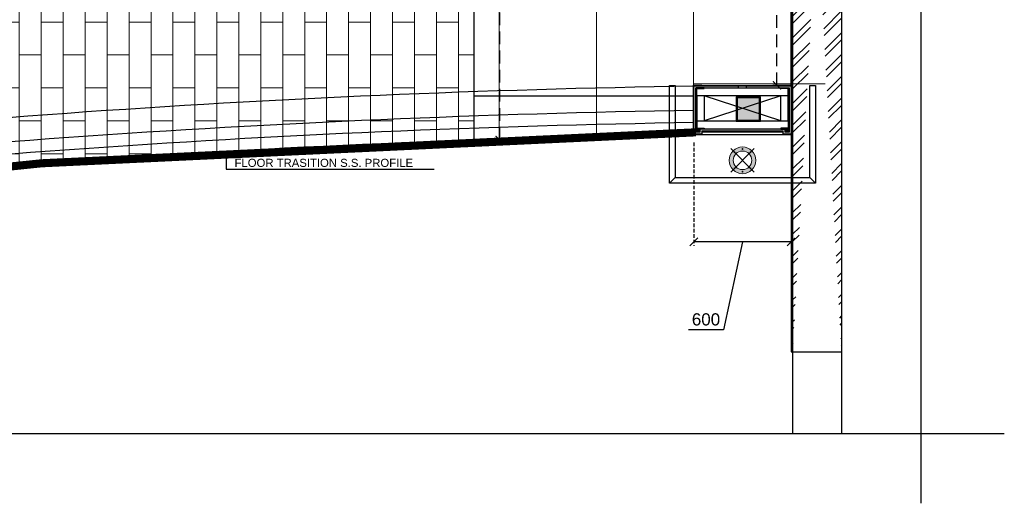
# Model space of a CAD drawing. Header units: millimetres. Extents: x 977810 to 1748958, y 1188532 to 1209441.
# Tile 13 of 30: x 1080755 to 1086832, y 1194080 to 1197066. Entities that reach past the tile are written whole.
import ezdxf
from ezdxf import colors
from ezdxf.entities.mleader import LeaderData, LeaderLine
from ezdxf.math import Vec2, Vec3

# ---------------------------------------------------------------- set-up
doc = ezdxf.new("R2010")
doc.units = ezdxf.units.MM
doc.header["$LTSCALE"] = 7
doc.header["$PDMODE"] = 35
doc.header["$PDSIZE"] = -5
doc.linetypes.add('( Hidden )', pattern=[0.375, 0.25, -0.125])
doc.linetypes.add('Hidden', pattern=[9.524999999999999, 6.35, -3.175])
for name, color, linetype, lineweight in [('A1-LIGHT FIXTURES', 255, 'Continuous', 9), ('A3-DIM', 4, 'Continuous', 13), ('extended lines', 6, 'Continuous', 25), ('pd_ line ss', 240, 'Continuous', 50), ('PD_025_TEXT', 61, 'Continuous', 25), ('PD_ELEVATION_03', 80, 'Continuous', 18), ('PD_ELEVATION_05', 50, 'Continuous', 30), ('PD_HATCH', 45, 'Continuous', 9)]:
    doc.layers.add(name, color=color, linetype=linetype, lineweight=lineweight)
doc.layers.add('PD_BASE', color=8, linetype='Continuous')
doc.layers.add('PD_DIMENSION', color=101, linetype='Continuous')
doc.styles.get("Standard").update_dxf_attribs({"font": 'arial.ttf'})
doc.dimstyles.new('MM', dxfattribs={"dimtxt": 75, "dimasz": 50, "dimexe": 25, "dimexo": 50, "dimgap": 25, "dimtad": 0, "dimdec": 0, "dimrnd": 5, "dimtxsty": 'Standard', "dimblk": 'ARCHTICK', "dimcen": 2.5, "dimadec": 0, "dimazin": 0, "dimtfac": 1, "dimtdec": 0, "dimtmove": 1, "dimatfit": 3, "dimfxl": 1, "dimarcsym": 0})

# ---------------------------------------------------------------- blocks, each defined once
blk = doc.blocks.new('_ARCHTICK')
at = {"color": 0, "linetype": 'ByBlock', "const_width": 0.15}
blk.add_lwpolyline([(-0.5, -0.5), (0.5, 0.5)], dxfattribs=at)
blk = doc.blocks.new('*D13')
at = {"layer": 'Defpoints', "color": 0, "ltscale": 45, "transparency": 16777216}
for p in [(1083558.284817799, 1198844.61864366), (1083558.284817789, 1196323.695030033), (1083717.678479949, 1196323.695030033)]:
    blk.add_point(p, dxfattribs=at)
at = {"layer": 'PD_DIMENSION', "color": 0, "linetype": '( Hidden )', "lineweight": -2, "ltscale": 45, "transparency": 16777216}
for p, q in [((1083608.284817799, 1198844.61864366), (1083742.678479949, 1198844.61864366)), ((1083717.678479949, 1198844.61864366), (1083717.678479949, 1197721.656836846)), ((1083717.678479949, 1196323.695030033), (1083717.678479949, 1197446.656836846)), ((1083608.284817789, 1196323.695030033), (1083742.678479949, 1196323.695030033))]:
    blk.add_line(p, q, dxfattribs=at)
at = {"layer": 'PD_DIMENSION', "color": 0, "lineweight": -2, "ltscale": 45, "transparency": 16777216, "xscale": 50, "yscale": 50, "zscale": 50}
for p, rotation in [((1083717.678479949, 1198844.61864366), 90), ((1083717.678479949, 1196323.695030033), 270)]:
    blk.add_blockref('_ARCHTICK', p, dxfattribs=dict(at, rotation=rotation))
at = {"layer": 'PD_DIMENSION', "color": 0, "ltscale": 45, "transparency": 16777216, "insert": (1083717.678479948, 1197584.156836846), "char_height": 75, "attachment_point": 5, "rotation": 90}
blk.add_mtext('2520', dxfattribs=at)
blk = doc.blocks.new('*D14')
at = {"layer": 'Defpoints', "color": 0, "ltscale": 45, "transparency": 16777216}
for p in [(1085428.879238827, 1200194.396164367), (1085515.592827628, 1200194.396164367), (1085515.592827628, 1196660.444381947)]:
    blk.add_point(p, dxfattribs=at)
at = {"layer": 'PD_DIMENSION', "color": 0, "linetype": '( Hidden )', "lineweight": -2, "ltscale": 45, "transparency": 16777216}
for p, q in [((1085465.592827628, 1200194.396164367), (1085403.879238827, 1200194.396164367)), ((1085428.879238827, 1200194.396164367), (1085428.879238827, 1198564.664475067)), ((1085428.879238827, 1196660.444381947), (1085428.879238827, 1198290.176071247)), ((1085465.592827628, 1196660.444381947), (1085403.879238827, 1196660.444381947))]:
    blk.add_line(p, q, dxfattribs=at)
at = {"layer": 'PD_DIMENSION', "color": 0, "lineweight": -2, "ltscale": 45, "transparency": 16777216, "xscale": 50, "yscale": 50, "zscale": 50}
for p, rotation in [((1085428.879238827, 1200194.396164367), 90), ((1085428.879238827, 1196660.444381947), 270)]:
    blk.add_blockref('_ARCHTICK', p, dxfattribs=dict(at, rotation=rotation))
at = {"layer": 'PD_DIMENSION', "color": 0, "ltscale": 45, "transparency": 16777216, "insert": (1085428.879238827, 1198427.420273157), "char_height": 75, "attachment_point": 5, "rotation": 90}
blk.add_mtext('3535', dxfattribs=at)
blk = doc.blocks.new('*D72')
at = {"layer": 'Defpoints', "color": 0, "ltscale": 0.5, "transparency": 16777216}
for p in [(998629.1219861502, 1196358.441217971), (999228.611077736, 1196358.441217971), (998629.1219861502, 1195695.050732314)]:
    blk.add_point(p, dxfattribs=at)
at = {"layer": 'PD_BASE', "color": 0, "linetype": 'Hidden', "lineweight": -2, "ltscale": 0.5, "transparency": 16777216}
for p, q in [((998629.1219861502, 1196308.441217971), (998629.1219861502, 1195670.050732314)), ((999228.611077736, 1196308.441217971), (999228.611077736, 1195670.050732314))]:
    blk.add_line(p, q, dxfattribs=at)
at = {"layer": 'PD_BASE', "color": 0, "lineweight": -2, "ltscale": 0.5, "transparency": 16777216}
for p, q in [((999228.611077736, 1195695.050732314), (998629.1219861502, 1195695.050732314)), ((998928.8665319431, 1195695.050732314), (998811.805220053, 1195152.761724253)), ((998811.805220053, 1195152.761724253), (998595.9457384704, 1195152.761724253))]:
    blk.add_line(p, q, dxfattribs=at)
at = {"layer": 'PD_BASE', "color": 0, "lineweight": -2, "ltscale": 0.5, "transparency": 16777216, "xscale": 50, "yscale": 50, "zscale": 50, "rotation": 180}
blk.add_blockref('_ARCHTICK', (998629.1219861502, 1195695.050732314), dxfattribs=at)
at = {"layer": 'PD_BASE', "color": 0, "lineweight": -2, "ltscale": 0.5, "transparency": 16777216, "xscale": 50, "yscale": 50, "zscale": 50}
blk.add_blockref('_ARCHTICK', (999228.611077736, 1195695.050732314), dxfattribs=at)
at = {"layer": 'PD_BASE', "color": 0, "ltscale": 0.5, "transparency": 16777216, "insert": (998703.8754792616, 1195216.054698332), "char_height": 75, "attachment_point": 5}
blk.add_mtext('600', dxfattribs=at)
blk = doc.blocks.new('L1')
at = {"layer": 'A1-LIGHT FIXTURES'}
h = blk.add_hatch(color=8, dxfattribs=at)
h.dxf.hatch_style = 1
edge = h.paths.add_edge_path(flags=17)
edge.add_arc((0, 0), 57.5, -45.00000000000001, 315)
edge = h.paths.add_edge_path()
edge.add_arc((0, 0), 82.5, -45.00000000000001, 315)
at = {"layer": 'A1-LIGHT FIXTURES', "color": 8}
for p, q in [((0, 102.5), (0, -102.5)), ((102.5, 0), (-102.5, 0))]:
    blk.add_line(p, q, dxfattribs=at)
for radius in [82.5, 57.5]:
    blk.add_circle((0, 0), radius, dxfattribs=at)
at = {"layer": 'A3-DIM', "color": 8}
for p, q in [((-0.09999999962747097, 70.09999999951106), (-1.496662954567, 70.0999999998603)), ((-0.09999999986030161, 69.89999999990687), (-1.496662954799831, 69.89999999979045)), ((-0.09999999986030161, 71.496662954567), (-0.09999999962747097, 70.09999999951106)), ((-0.1000000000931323, 69.90000000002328), (-0.09999999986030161, 68.50333704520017)), ((0.1000000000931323, 71.496662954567), (0.1000000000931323, 70.09999999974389)), ((1.496662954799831, 70.0999999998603), (0.09999999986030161, 70.09999999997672)), ((0.1000000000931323, 69.89999999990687), (0.1000000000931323, 68.50333704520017)), ((1.496662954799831, 69.89999999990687), (0.1000000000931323, 69.89999999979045)), ((-71.496662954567, 0.09999999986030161), (-70.09999999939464, 0.09999999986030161)), ((-70.09999999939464, 0.09999999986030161), (-70.09999999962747, 1.496662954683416)), ((-69.89999999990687, 0.09999999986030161), (-69.89999999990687, 1.496662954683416)), ((-69.89999999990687, 0.1000000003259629), (-68.50333704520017, 0.09999999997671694)), ((49.39747468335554, 49.5974746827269), (48.00081172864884, 49.59747468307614)), ((49.39747468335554, 49.39747468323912), (48.00081172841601, 49.39747468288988)), ((49.39747468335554, 50.99413763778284), (49.39747468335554, 49.5974746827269)), ((49.39747468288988, 49.39747468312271), (49.39747468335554, 48.0008117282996)), ((49.59747468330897, 50.99413763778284), (49.59747468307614, 49.59747468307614)), ((50.99413763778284, 49.59747468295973), (49.59747468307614, 49.59747468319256)), ((49.59747468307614, 49.39747468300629), (49.59747468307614, 48.0008117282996)), ((50.99413763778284, 49.39747468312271), (49.59747468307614, 49.39747468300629)), ((69.89999999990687, 0.09999999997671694), (68.50333704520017, 0.1000000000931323)), ((69.89999999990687, 1.496662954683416), (69.89999999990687, 0.1000000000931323)), ((70.10000000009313, 1.496662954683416), (70.10000000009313, 0.09999999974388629)), ((71.49666295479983, 0.09999999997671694), (70.0999999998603, 0.09999999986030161)), ((-71.496662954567, -0.1000000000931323), (-70.09999999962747, -0.09999999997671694)), ((-70.09999999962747, -1.496662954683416), (-70.0999999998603, -0.09999999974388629)), ((-69.89999999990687, -0.09999999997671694), (-68.50333704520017, -0.1000000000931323)), ((-69.89999999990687, -1.496662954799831), (-69.89999999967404, -0.1000000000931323)), ((-49.59747468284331, -49.39747468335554), (-50.99413763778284, -49.39747468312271)), ((-49.59747468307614, -49.59747468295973), (-50.99413763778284, -49.59747468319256)), ((-49.59747468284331, -48.0008117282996), (-49.59747468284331, -49.39747468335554)), ((-49.59747468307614, -49.59747468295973), (-49.59747468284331, -50.99413763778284)), ((-49.39747468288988, -48.00081172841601), (-49.39747468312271, -49.39747468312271)), ((-48.00081172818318, -49.39747468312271), (-49.39747468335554, -49.39747468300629)), ((-49.39747468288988, -49.59747468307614), (-49.39747468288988, -50.99413763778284)), ((-48.00081172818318, -49.59747468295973), (-49.39747468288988, -49.59747468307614)), ((69.89999999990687, -0.1000000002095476), (68.50333704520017, -0.09999999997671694)), ((69.89999999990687, -0.09999999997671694), (69.89999999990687, -1.496662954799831)), ((71.49666295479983, -0.09999999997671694), (70.09999999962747, -0.09999999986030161)), ((70.09999999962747, -0.09999999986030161), (70.10000000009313, -1.496662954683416)), ((-1.496662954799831, -69.90000000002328), (-0.1000000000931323, -69.89999999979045)), ((-1.496662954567, -70.0999999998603), (-0.09999999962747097, -70.09999999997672)), ((-0.09999999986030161, -69.89999999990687), (-0.1000000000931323, -68.50333704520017)), ((-0.1000000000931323, -71.49666295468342), (-0.09999999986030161, -70.0999999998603)), ((0.1000000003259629, -69.89999999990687), (0.1000000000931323, -68.50333704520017)), ((0.1000000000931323, -69.90000000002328), (1.496662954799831, -69.89999999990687)), ((0.1000000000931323, -70.09999999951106), (1.496662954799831, -70.0999999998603)), ((0.1000000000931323, -71.49666295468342), (0.1000000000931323, -70.09999999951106))]:
    blk.add_line(p, q, dxfattribs=at)
for centre in [(0, 69.99999999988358), (-69.99999999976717, 0), (49.49747468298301, 49.49747468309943), (70, 0), (-49.49747468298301, -49.49747468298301), (0, -69.99999999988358)]:
    blk.add_circle(centre, 2.5, dxfattribs=at)
for centre, start, end in [((0, 69.99999999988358), 93.82255374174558, 176.1774462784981), ((0, 69.99999999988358), 183.8225537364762, 266.1774462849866), ((0, 69.99999999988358), 3.822553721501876, 86.1774462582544), ((0, 69.99999999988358), 273.8225537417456, 356.1774462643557), ((-69.99999999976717, 0), 93.82255372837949, 176.1774462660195), ((-69.99999999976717, 0), 3.822553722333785, 86.17744627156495), ((49.49747468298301, 49.49747468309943), 93.82255374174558, 176.1774462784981), ((49.49747468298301, 49.49747468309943), 183.8225537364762, 266.1774462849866), ((49.49747468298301, 49.49747468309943), 3.822553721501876, 86.1774462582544), ((49.49747468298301, 49.49747468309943), 273.8225537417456, 356.1774462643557), ((70, 0), 93.82255372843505, 176.1774462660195), ((70, 0), 3.822553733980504, 86.17744627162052), ((-69.99999999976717, 0), 183.8225537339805, 266.1774462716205), ((-69.99999999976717, 0), 273.8225537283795, 356.1774462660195), ((-49.49747468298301, -49.49747468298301), 93.82255374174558, 176.1774462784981), ((-49.49747468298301, -49.49747468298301), 183.8225537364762, 266.1774462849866), ((-49.49747468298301, -49.49747468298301), 3.822553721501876, 86.1774462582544), ((-49.49747468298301, -49.49747468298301), 273.8225537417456, 356.1774462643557), ((70, 0), 183.8225537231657, 266.1774462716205), ((70, 0), 273.8225537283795, 356.1774462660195), ((0, -69.99999999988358), 93.82255372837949, 176.177446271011), ((0, -69.99999999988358), 183.8225537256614, 266.1774462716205), ((0, -69.99999999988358), 3.822553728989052, 86.17744627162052), ((0, -69.99999999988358), 273.8225537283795, 356.1774462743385)]:
    blk.add_arc(centre, 1.5, start, end, dxfattribs=at)
blk = doc.blocks.new('final layout rev')
at = {"layer": 'PD_BASE'}
h = blk.add_hatch(dxfattribs=at)
h.set_pattern_fill('ANSI32', color=8, scale=10)
h.set_pattern_definition([(45, (66516.27619255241, 0), (-67.35192090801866, 67.35192090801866), []), (45, (66561.17749255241, 0), (-67.35192090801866, 67.35192090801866), [])])
edge = h.paths.add_edge_path()
edge.add_line((999540.6110777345, 1200482.615860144), (999540.6110777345, 1195015.783488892))
edge.add_line((999238.611077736, 1200482.615860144), (999238.611077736, 1195015.783488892))
h = blk.add_hatch(color=8, dxfattribs=at)
h.dxf.hatch_style = 1
h.paths.add_polyline_path([(998680.6219845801, 1196371.439080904), (998678.6219845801, 1196371.439080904), (998678.6219845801, 1196359.439080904), (998629.6219845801, 1196359.439080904), (998629.6219845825, 1196658.443312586), (998678.1219845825, 1196658.443312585), (998678.1219845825, 1196660.443312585), (998627.6219845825, 1196660.443312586), (998627.62198458, 1196357.439080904), (998680.6219845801, 1196357.439080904)])
h = blk.add_hatch(dxfattribs=at)
h.set_pattern_fill('GOST_WOOD', color=8, angle=89.99999999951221)
h.set_pattern_definition([(179.9999999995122, (1124097.852218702, 7184148.956494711), (5.108254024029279e-11, 6), [10, -2]), (179.9999999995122, (1124099.852218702, 7184150.956494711), (5.108254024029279e-11, 6), [6, -1.5, 3, -1.5]), (179.9999999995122, (1124102.852218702, 7184152.956494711), (5.108254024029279e-11, 6), [10, -2])])
h.paths.add_polyline_path([(999216.6219433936, 1196371.438035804), (999191.6219716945, 1196371.438035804), (999191.6219716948, 1196391.439080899), (998666.6219845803, 1196391.439603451), (998666.6219845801, 1196371.438558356), (998641.6219661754, 1196371.438035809), (998641.6219661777, 1196646.44226749), (999216.6220057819, 1196646.442267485)], flags=16)
h.paths.add_polyline_path([(998953.1219859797, 1196658.442267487), (998953.1219859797, 1196646.442267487), (998905.1219859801, 1196646.442267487), (998905.1219859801, 1196658.442267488), (998629.6219845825, 1196658.44226749), (998629.6219845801, 1196359.438035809), (998678.6219661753, 1196359.437513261), (998678.6219661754, 1196379.438558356), (999179.6219716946, 1196379.4390809), (999179.6219716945, 1196359.438035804), (999228.6219406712, 1196359.438035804), (999228.6220085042, 1196658.442267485)])
at = {"layer": 'PD_BASE', "lineweight": 0, "transparency": 33554623}
h = blk.add_hatch(color=8, dxfattribs=at)
h.dxf.hatch_style = 1
edge = h.paths.add_edge_path()
edge.add_line((998691.6219845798, 1196646.443312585), (998643.62198458, 1196646.443312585))
edge.add_arc((998643.62198458, 1196644.443312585), 2, 90, 180)
edge.add_line((998641.62198458, 1196644.443312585), (998641.6219845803, 1196596.443312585))
edge.add_line((998641.6219845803, 1196596.443312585), (998646.6219845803, 1196596.443312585))
edge.add_line((998646.6219845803, 1196596.443312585), (998646.62198458, 1196641.443312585))
edge.add_line((998646.62198458, 1196641.443312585), (998691.62198458, 1196641.443312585))
edge.add_line((998691.62198458, 1196641.443312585), (998691.6219845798, 1196646.443312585))
h = blk.add_hatch(color=8, dxfattribs=at)
h.dxf.hatch_style = 1
edge = h.paths.add_edge_path()
edge.add_line((999166.6220269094, 1196646.44331258), (999214.6220269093, 1196646.44331258))
edge.add_arc((999214.6220269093, 1196644.44331258), 2, 0, 90, ccw=False)
edge.add_line((999216.6220269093, 1196644.44331258), (999216.6220269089, 1196596.44331258))
edge.add_line((999216.6220269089, 1196596.44331258), (999211.6220269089, 1196596.44331258))
edge.add_line((999211.6220269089, 1196596.44331258), (999211.6220269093, 1196641.44331258))
edge.add_line((999211.6220269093, 1196641.44331258), (999166.6220269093, 1196641.44331258))
edge.add_line((999166.6220269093, 1196641.44331258), (999166.6220269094, 1196646.44331258))
at = {"layer": 'PD_BASE'}
h = blk.add_hatch(color=8, dxfattribs=at)
h.dxf.hatch_style = 1
h.paths.add_polyline_path([(999179.6219900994, 1196371.439080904), (999177.6219900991, 1196371.439080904), (999177.621990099, 1196357.4390809), (999230.6219759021, 1196357.439080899), (999230.6220142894, 1196660.44331258), (999180.1220142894, 1196660.443312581), (999180.1220142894, 1196658.442267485), (999228.6220085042, 1196658.442267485), (999228.6219774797, 1196359.439080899), (999179.6219900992, 1196359.4390809)])
at = {"layer": 'PD_BASE', "linetype": 'Continuous'}
h = blk.add_hatch(color=8, dxfattribs=at)
h.dxf.hatch_style = 2
h.paths.add_polyline_path([(998896.611077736, 1196447.071580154), (999034.611077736, 1196447.071580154), (999034.611077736, 1196585.071580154), (998896.611077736, 1196585.071580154)], flags=16)
h.paths.add_polyline_path([(998890.611077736, 1196441.071580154), (999040.611077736, 1196441.071580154), (999040.611077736, 1196591.071580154), (998890.611077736, 1196591.071580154)])
at = {"layer": 'PD_BASE', "lineweight": 0, "transparency": 33554623}
h = blk.add_hatch(color=8, dxfattribs=at)
h.dxf.hatch_style = 1
edge = h.paths.add_edge_path()
edge.add_line((998691.6220029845, 1196391.439080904), (998643.6220029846, 1196391.439080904))
edge.add_arc((998643.6220029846, 1196393.439080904), 2, 180, 270, ccw=False)
edge.add_line((998641.6220029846, 1196393.439080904), (998641.622002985, 1196441.439080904))
edge.add_line((998641.622002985, 1196441.439080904), (998646.622002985, 1196441.439080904))
edge.add_line((998646.622002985, 1196441.439080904), (998646.6220029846, 1196396.439080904))
edge.add_line((998646.6220029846, 1196396.439080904), (998691.6220029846, 1196396.439080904))
edge.add_line((998691.6220029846, 1196396.439080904), (998691.6220029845, 1196391.439080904))
at = {"layer": 'PD_BASE'}
h = blk.add_hatch(dxfattribs=at)
h.set_pattern_fill('GOST_WOOD', color=8, scale=1.5, angle=179.9999999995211)
h.set_pattern_definition([(270, (1124097.852218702, 7184148.956494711), (-9, 7.523347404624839e-11), [15, -3]), (270, (1124094.852218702, 7184151.956494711), (-9, 7.523347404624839e-11), [9, -2.25, 4.5, -2.25]), (270, (1124091.852218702, 7184156.456494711), (-9, 7.523347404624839e-11), [15, -3])])
h.paths.add_polyline_path([(998666.6219845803, 1196391.439080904), (998666.6219845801, 1196371.438035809), (998641.6219661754, 1196371.438035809), (998641.6219661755, 1196391.439080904)])
at = {"layer": 'PD_BASE', "lineweight": 0, "transparency": 33554623}
h = blk.add_hatch(color=8, dxfattribs=at)
h.dxf.hatch_style = 1
edge = h.paths.add_edge_path()
edge.add_line((999166.6219483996, 1196391.439080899), (999214.6219483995, 1196391.439080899))
edge.add_arc((999214.6219483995, 1196393.439080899), 2, 270, 360)
edge.add_line((999216.6219483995, 1196393.439080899), (999216.6219483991, 1196441.439080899))
edge.add_line((999216.6219483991, 1196441.439080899), (999211.6219483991, 1196441.439080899))
edge.add_line((999211.6219483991, 1196441.439080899), (999211.6219483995, 1196396.439080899))
edge.add_line((999211.6219483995, 1196396.439080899), (999166.6219483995, 1196396.439080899))
edge.add_line((999166.6219483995, 1196396.439080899), (999166.6219483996, 1196391.439080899))
at = {"layer": 'PD_BASE'}
h = blk.add_hatch(dxfattribs=at)
h.set_pattern_fill('GOST_WOOD', color=8, scale=1.5, angle=179.9999999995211)
h.set_pattern_definition([(270, (1366152.779388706, 1176283.388552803), (-9, 7.523347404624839e-11), [15, -3]), (270, (1366149.779388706, 1176286.388552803), (-9, 7.523347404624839e-11), [9, -2.25, 4.5, -2.25]), (270, (1366146.779388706, 1176290.888552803), (-9, 7.523347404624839e-11), [15, -3])])
h.paths.add_polyline_path([(999216.6219479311, 1196391.439075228), (999216.6219575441, 1196371.438035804), (999191.6219575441, 1196371.438035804), (999191.6219900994, 1196391.439080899)])
h = blk.add_hatch(color=8, dxfattribs=at)
h.dxf.hatch_style = 1
h.paths.add_polyline_path([(999177.6219900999, 1196371.439080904), (999179.6219901, 1196371.439080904), (999179.6219900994, 1196379.4390809), (998678.6219845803, 1196379.439080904), (998678.6219845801, 1196371.439080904), (998680.6219845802, 1196371.439080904), (998680.6219845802, 1196377.439080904), (999177.6219900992, 1196377.4390809)])
h = blk.add_hatch(dxfattribs=at)
h.set_pattern_fill('ANSI36', color=8, scale=10)
h.set_pattern_definition([(45, (1124097.852218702, 7184148.956494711), (0.6629126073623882, 2.430679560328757), [3.125, -0.625, 0, -0.625])])
h.paths.add_polyline_path([(999177.621990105, 1196371.4390809), (998680.6219845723, 1196371.439080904), (998680.6219845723, 1196377.439080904), (999177.621990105, 1196377.4390809)])
at = {"layer": 'extended lines', "color": 8}
blk.add_lwpolyline([(1000030.298373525, 1200918.164668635), (1000030.298373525, 1197738.932285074), (999702.8014063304, 1197638.315362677), (1000327.688096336, 1197441.356791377), (1000030.298373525, 1197273.970750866), (1000030.298373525, 1194080.703208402)], dxfattribs=at)
at = {"layer": 'extended lines', "color": 8, "elevation": -999001.3930008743}
blk.add_lwpolyline([(984884.9487519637, 1194512.106473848), (992628.3841353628, 1194512.106473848), (992729.00105776, 1194184.609506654), (992925.9596290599, 1194809.49619666), (993093.3456695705, 1194512.106473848), (1000545.075800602, 1194512.106473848)], dxfattribs=at)
at = {"layer": 'PD_BASE', "color": 8}
for p, q in [((999228.611077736, 1200482.615860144, -999001.3930008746), (999228.611077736, 1195015.783488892, -999001.3930008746)), ((998905.1219859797, 1196646.442267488), (998905.1219859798, 1196658.442267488)), ((998953.1219859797, 1196646.442267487), (998953.1219859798, 1196658.442267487)), ((999166.6219483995, 1196441.439080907), (998691.6219879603, 1196596.443312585)), ((999166.6219483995, 1196596.443312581), (998691.6219996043, 1196441.439080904)), ((998680.6219845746, 1196371.439080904), (998678.6219845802, 1196371.439080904)), ((998680.62198458, 1196357.439080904), (999177.6219900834, 1196357.439080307)), ((999177.6219901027, 1196371.439080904), (999179.6219900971, 1196371.439080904)), ((998477.621983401, 1196058.241206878), (998512.621983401, 1196093.241206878)), ((999345.621974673, 1196093.241206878), (999380.621974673, 1196058.241206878)), ((999228.611077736, 1195015.783488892, -999001.3930008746), (999540.6110777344, 1195015.783488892, -999001.3930008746)), ((999238.6110777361, 1195015.783488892), (999238.6110777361, 1194512.106473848)), ((999540.6110777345, 1195015.783488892), (999540.6110777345, 1194512.106473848))]:
    blk.add_line(p, q, dxfattribs=at)
at = {"layer": 'PD_BASE', "color": 8, "lineweight": 30}
for p, q in [((999238.611077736, 1200482.615860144, -999001.3930008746), (999238.611077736, 1195015.783488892, -999001.3930008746)), ((999540.6110777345, 1200482.615860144), (999540.6110777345, 1195015.783488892))]:
    blk.add_line(p, q, dxfattribs=at)
at = {"layer": 'PD_BASE', "color": 8, "elevation": -9.313225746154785e-10}
for points in [[(985226.0000731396, 1195152.514668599, -0.002641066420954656), (985953.4604154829, 1195302.011599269), (986543.5664680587, 1195417.413986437, -0.01358275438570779), (990312.5263638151, 1196032.161984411), (990908.7179776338, 1196110.254390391, -0.02753675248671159), (998626.7421698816, 1196658.441217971), (999228.611077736, 1196658.441217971)], [(998691.6219845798, 1196646.443312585), (998643.6219845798, 1196646.443312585, 0.414213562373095), (998641.62198458, 1196644.443312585), (998641.6219845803, 1196596.443312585), (998646.6219845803, 1196596.443312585), (998646.62198458, 1196641.443312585), (998691.62198458, 1196641.443312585), (998691.6219845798, 1196646.443312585)], [(999166.6220269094, 1196646.44331258), (999214.6220269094, 1196646.44331258, -0.414213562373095), (999216.6220269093, 1196644.44331258), (999216.6220269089, 1196596.44331258), (999211.6220269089, 1196596.44331258), (999211.6220269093, 1196641.44331258), (999166.6220269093, 1196641.44331258), (999166.6220269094, 1196646.44331258)], [(990927.8811810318, 1195961.483174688, -0.02753137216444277), (998627.9314418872, 1196508.441217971)], [(990937.8216623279, 1195887.143010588, -0.02752738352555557), (998628.5265547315, 1196433.441217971)], [(998691.6220029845, 1196391.439080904), (998643.6220029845, 1196391.439080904, -0.414213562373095), (998641.6220029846, 1196393.439080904), (998641.622002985, 1196441.439080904), (998646.622002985, 1196441.439080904), (998646.6220029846, 1196396.439080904), (998691.6220029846, 1196396.439080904), (998691.6220029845, 1196391.439080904)], [(999166.6219483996, 1196391.439080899), (999214.6219483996, 1196391.439080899, 0.414213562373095), (999216.6219483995, 1196393.439080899), (999216.6219483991, 1196441.439080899), (999211.6219483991, 1196441.439080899), (999211.6219483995, 1196396.439080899), (999166.6219483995, 1196396.439080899), (999166.6219483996, 1196391.439080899)], [(985226.0000731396, 1194845.878955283, -0.002864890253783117), (986011.6685934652, 1195007.712057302), (986600.5141773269, 1195122.867944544, -0.01357817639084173), (990352.1258977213, 1195734.786314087), (990947.0440440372, 1195812.711914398, -0.02752597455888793), (998629.1219861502, 1196358.441217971), (999228.611077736, 1196358.441217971)]]:
    blk.add_lwpolyline(points, format="xyb", dxfattribs=at)
for points in [[(999380.621974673, 1196660.443312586), (999380.621974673, 1196058.241206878), (998477.621983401, 1196058.241206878), (998477.621983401, 1196660.443312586), (998512.621983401, 1196660.443312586), (998512.621983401, 1196093.241206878), (999345.621974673, 1196093.241206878), (999345.621974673, 1196660.443312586)], [(999216.6219433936, 1196371.438035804), (999191.6219716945, 1196371.438035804), (999191.6219716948, 1196391.438035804), (998666.6219661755, 1196391.438035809), (998666.6219661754, 1196371.438035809), (998641.6219661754, 1196371.438035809), (998641.6219661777, 1196646.443320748), (999216.6220269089, 1196646.44331258)], [(999216.6220269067, 1196391.439080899), (998641.6219845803, 1196391.439080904), (998641.6219845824, 1196646.443312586), (999216.6220269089, 1196646.44331258)]]:
    blk.add_lwpolyline(points, close=True, dxfattribs=at)
for points in [[(998678.1219845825, 1196660.443312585), (998627.6219845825, 1196660.443312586), (998627.62198458, 1196357.439080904), (998680.62198458, 1196357.439080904), (998680.6219845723, 1196377.439080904), (999177.6219901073, 1196377.4390809), (999177.6219900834, 1196357.4390809), (999230.6219758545, 1196357.439080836), (999230.6220142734, 1196660.443312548), (999180.1220142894, 1196660.443312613), (999180.1220142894, 1196658.442267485), (999228.6220085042, 1196658.442267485), (999228.6219774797, 1196359.439080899), (999179.6219900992, 1196359.4390809), (999179.6219900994, 1196379.4390809), (998678.6219845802, 1196379.439080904), (998678.6219845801, 1196359.439080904), (998629.6219845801, 1196359.439080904), (998629.6219845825, 1196658.443312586), (998678.1219845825, 1196658.443312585), (998678.1219845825, 1196660.443312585)], [(998953.1219859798, 1196658.442267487), (999228.6220085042, 1196658.442267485), (999228.6219406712, 1196359.438035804), (999179.6219716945, 1196359.438035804), (999179.6219716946, 1196379.438035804), (998678.6219661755, 1196379.438035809), (998678.6219661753, 1196359.438035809), (998629.6219661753, 1196359.438035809), (998629.6219661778, 1196658.44226749), (998905.1219859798, 1196658.442267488)], [(999211.6220269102, 1196441.439080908), (999211.6220269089, 1196596.44331258), (998646.6219845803, 1196596.443312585), (998646.622002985, 1196441.439080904), (999211.6219483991, 1196441.439080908)], [(998691.6219879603, 1196596.443312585), (998691.6219996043, 1196441.439080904)], [(999166.6219483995, 1196441.439080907), (999166.6219483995, 1196596.443312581)], [(998666.6219845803, 1196391.439080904), (998666.6219845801, 1196371.439080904), (998641.6219845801, 1196371.439080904), (998641.6219845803, 1196391.439080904), (998666.6219845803, 1196391.439080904)], [(999216.6219900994, 1196391.439080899), (999216.6219900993, 1196371.439080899), (999191.6219900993, 1196371.439080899), (999191.6219900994, 1196391.439080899), (999216.6219900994, 1196391.439080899)]]:
    blk.add_lwpolyline(points, dxfattribs=at)
at = {"layer": 'PD_BASE', "color": 8, "linetype": 'Continuous', "elevation": -9.313225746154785e-10}
for points in [[(998890.611077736, 1196441.071580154), (999040.611077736, 1196441.071580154), (999040.611077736, 1196591.071580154), (998890.611077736, 1196591.071580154)], [(998896.611077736, 1196447.071580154), (999034.611077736, 1196447.071580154), (999034.611077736, 1196585.071580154), (998896.611077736, 1196585.071580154)]]:
    blk.add_lwpolyline(points, close=True, dxfattribs=at)
at = {"layer": 'PD_BASE', "color": 8, "ltscale": 0.001, "elevation": -9.313225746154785e-10}
blk.add_lwpolyline([(999177.621990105, 1196371.4390809), (998680.6219845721, 1196371.439080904), (998680.6219845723, 1196377.439080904), (999177.621990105, 1196377.4390809)], close=True, dxfattribs=at)
at = {"layer": 'PD_BASE', "color": 8}
blk.add_arc((999740.8215150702, 1126367.26945926), 70000, 90.90997670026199, 97.21687282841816, dxfattribs=at)
at = {"layer": 'PD_BASE', "color": 8, "rotation": 45.00000000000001}
blk.add_blockref('L1', (998929.1219861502, 1196198.441217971), dxfattribs=at)
at = {"layer": 'PD_BASE', "color": 8, "ltscale": 0.5}
dim = blk.add_linear_dim(base=(998629.1219861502, 1195695.050732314), p1=(999228.611077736, 1196358.441217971), p2=(998629.1219861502, 1196358.441217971), angle=180, dimstyle='MM', override={"dimtmove": 1}, dxfattribs=at)
dim.commit()
dim.dimension.update_dxf_attribs({"geometry": '*D72', "text_midpoint": (998786.805220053, 1195152.761724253), "dimtype": 161})

msp = doc.modelspace()

# ---------------------------------------------------------------- hatches: boundary and pattern name
at = {"layer": 'PD_HATCH'}
h = msp.add_hatch(dxfattribs=at)
h.set_pattern_fill('AR-BRSTD', color=256, scale=2, angle=90)
h.set_pattern_definition([(90, (0, 0), (-135.4836, 8.295977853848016e-15), []), (180, (0, 0), (-135.4836, -203.2), [135.4836, -135.4836])])
edge = h.paths.add_edge_path()
edge.add_line((1083558.290286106, 1196323.032359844), (1083558.284817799, 1198844.61864366))
edge.add_line((1083558.284817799, 1198844.61864366), (1078334.927321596, 1198844.61864366))
edge.add_line((1078334.927321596, 1198844.61864366), (1075643.768218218, 1195592.783658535))
edge.add_arc((1085462.639194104, 1129464.961349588), 66852.8167736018, 97.58499019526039, 98.44575314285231, ccw=False)
edge.add_arc((1079252.574274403, 1196228.056019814), 2660.780158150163, 184.1982981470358, 190.7265556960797, ccw=False)
edge.add_arc((1077584.476495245, 1190830.645772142), 5295.142267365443, 94.19829814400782, 100.72655569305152, ccw=False)
edge.add_arc((1074582.539236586, 1195616.3498818), 2660.780158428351, 4.198290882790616, 10.72654843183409, ccw=False)
edge.add_arc((1086008.856292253, 1126760.733625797), 69605.45006617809, 92.01760223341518, 97.24049128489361, ccw=False)

# ---------------------------------------------------------------- linework, layer by layer
at = {"layer": 'pd_ line ss', "const_width": 50, "elevation": -9.313225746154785e-10}
msp.add_lwpolyline([(1072878.776515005, 1195124.135144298, -0.04185016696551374), (1084928.621696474, 1196370.601826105, 0.8123113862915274)], format="xyb", dxfattribs=at)
at = {"layer": 'PD_ELEVATION_03'}
msp.add_line((1084916.103734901, 1196669.922013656, -999001.3930008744), (1085725.592826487, 1196669.922013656, -999001.3930008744), dxfattribs=at)
at = {"layer": 'PD_ELEVATION_05'}
msp.add_line((1084914.603734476, 1196592.936950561), (1083558.289700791, 1196592.936950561), dxfattribs=at)
at = {"layer": 'PD_ELEVATION_05', "elevation": -1.862645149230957e-09}
msp.add_lwpolyline([(1084914.585754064, 1196358.254879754), (1084914.58575407, 1196661.259111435), (1085515.585777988, 1196659.257016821), (1085515.57484722, 1200195.211963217), (1074097.402672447, 1200195.434442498), (1074096.925124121, 1198195.43454866), (1074327.574847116, 1198195.379520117), (1074323.140204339, 1195382.816326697, -0.004692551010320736), (1075643.886363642, 1195593.763943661), (1078334.909341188, 1198845.434442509), (1083558.266837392, 1198845.434442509), (1083558.272305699, 1196323.848158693, -0.006054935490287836), (1084914.585754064, 1196358.254879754, 2.49475250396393)], format="xyb", dxfattribs=at)
at = {"layer": 'PD_HATCH', "ltscale": 0.5}
for p, q in [((1083714.371911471, 1200195.247059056), (1083714.371911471, 1196329.009240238)), ((1084314.371911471, 1200195.235368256), (1084314.371911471, 1196346.274525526)), ((1084914.371911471, 1200195.223677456), (1084914.371911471, 1196358.252045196)), ((1084914.585754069, 1196593.75274941, -1.862645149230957e-09), (1083558.271720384, 1196593.75274941, -1.862645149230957e-09))]:
    msp.add_line(p, q, dxfattribs=at)

# ---------------------------------------------------------------- block references
at = {"layer": 'PD_BASE'}
msp.add_blockref('final layout rev', (86286.99973029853, -0.837254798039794), dxfattribs=at)

# ---------------------------------------------------------------- texts
at = {"layer": 'PD_025_TEXT', "insert": (1082081.09077899, 1196207.235964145), "char_height": 50, "width": 1365.884117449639, "attachment_point": 1, "rotation": 359.9918668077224}
msp.add_mtext('FLOOR TRASITION S.S. PROFILE', dxfattribs=at)

# ---------------------------------------------------------------- dimensions: what is measured, and where the dimension line sits
at = {"layer": 'PD_DIMENSION', "ltscale": 45}
for base, p1, p2, picture, middle in [((1085428.879238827, 1200194.396164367), (1085515.592827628, 1196660.444381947), (1085515.592827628, 1200194.396164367), '*D14', (1085428.879238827, 1198427.420273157)), ((1083717.678479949, 1196323.695030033), (1083558.284817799, 1198844.61864366), (1083558.284817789, 1196323.695030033), '*D13', (1083717.678479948, 1197584.156836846))]:
    dim = msp.add_linear_dim(base=base, p1=p1, p2=p2, angle=90, dimstyle='MM', dxfattribs=at)
    dim.commit()
    dim.dimension.update_dxf_attribs({"geometry": picture, "text_midpoint": middle})

# ---------------------------------------------------------------- leaders
at = {"layer": 'PD_025_TEXT', "linetype": 'Hidden'}
ml = msp.add_multileader_mtext('Standard', dxfattribs=at)
ml.set_content('', color=256)
ml.set_leader_properties()
ml.build(insert=Vec2(0, 0))
ml.multileader.update_dxf_attribs({"arrow_head_size": 40, "scale": 10})
ctx = ml.context
ctx.base_point, ctx.scale, ctx.char_height, ctx.arrow_head_size, ctx.landing_gap_size, ctx.plane_origin = Vec3(1083312.306790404, 1196143.061576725), 10, 40, 40, 20, Vec3(1082030.334477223, 1196228.057806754)
notes = []
notes.append((ctx, [(0, (1, 1, 0), (1082030.334477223, 1196143.061576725), (1, 0), 1281.972313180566, [(0, [(1082030.334477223, 1196259.755295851)], 0, [])])]))
ctx.mtext.insert, ctx.mtext.flow_direction = Vec3(1083332.306790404, 1196163.061576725), 5
for ctx, leaders in notes:
    for number, flags, end, landing, length, lines in leaders:
        leader = LeaderData()
        leader.index, (leader.has_last_leader_line, leader.has_dogleg_vector, leader.attachment_direction) = number, flags
        leader.last_leader_point, leader.dogleg_vector, leader.dogleg_length = Vec3(end), Vec3(landing), length
        for number, points, colour, breaks in lines:
            line = LeaderLine()
            line.index, line.vertices, line.color, line.breaks = number, Vec3.list(points), colors.encode_raw_color(colour), breaks
            leader.lines.append(line)
        ctx.leaders.append(leader)

doc.saveas('drawing.dxf')
